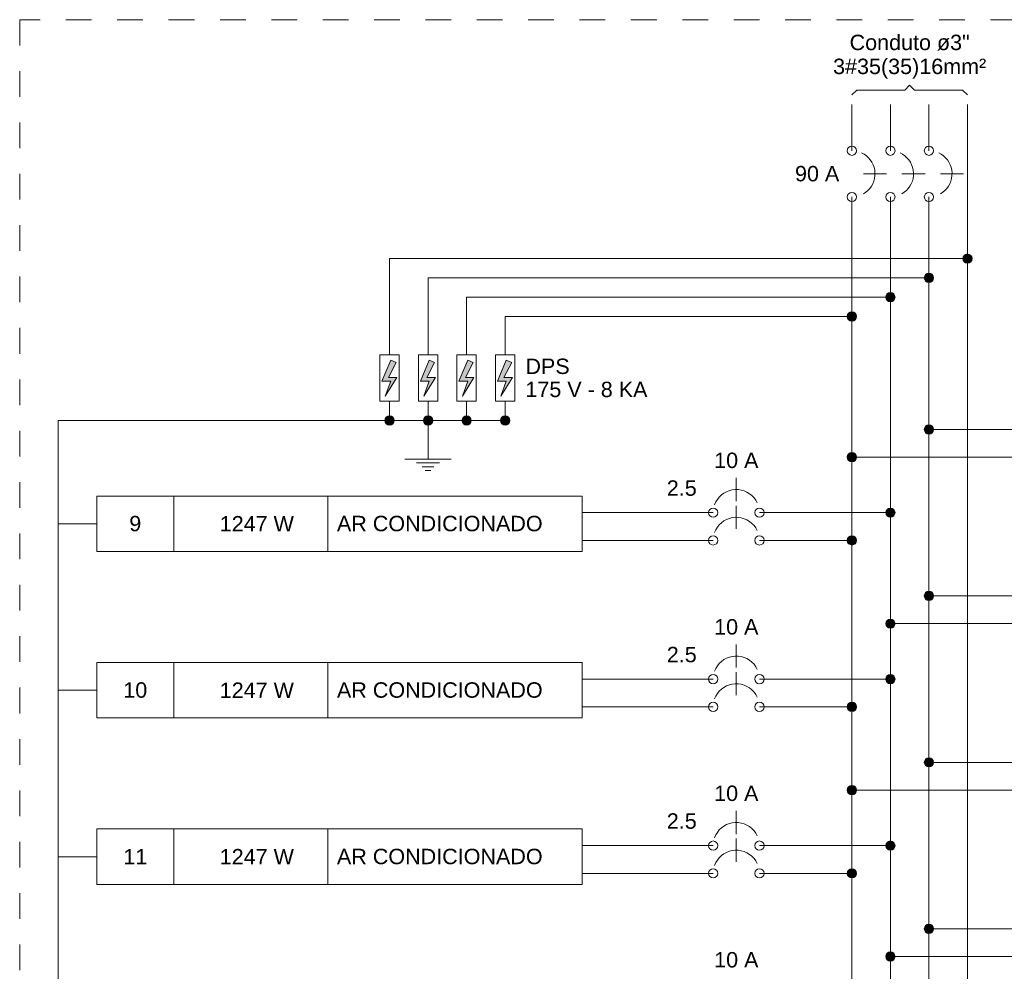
# Model space of a CAD drawing. Header units: feet. Extents: x -18 to 1038, y -110 to 48.
# Tile 196 of 199: x 931.26 to 936.05, y -6.25 to -1.62. Entities that reach past the tile are written whole.
import ezdxf

# ---------------------------------------------------------------- set-up
doc = ezdxf.new("R2010")
doc.units = ezdxf.units.FT
doc.header["$MEASUREMENT"] = 0
doc.linetypes.add('JIS_02_1.2', pattern=[0.25, 0.125, -0.125])
for name, color, linetype, lineweight in [('DI-Barramento Fase 1', 6, 'Continuous', 5), ('DI-Barramento Fase 2', 6, 'Continuous', 5), ('DI-Barramento Fase 3', 6, 'Continuous', 5), ('DI-Barramento Neutro', 6, 'Continuous', 5), ('DI-Disjuntor', 1, 'Continuous', 5), ('DI-Fios', 3, 'Continuous', 5), ('DI-Linhas do diagrama', 9, 'Continuous', 5), ('DI-Pontilhado', 7, 'JIS_02_1.2', 5), ('DI-Textos do diagrama', 7, 'Continuous', 5)]:
    doc.layers.add(name, color=color, linetype=linetype, lineweight=lineweight)
doc.styles.add('Arial', font='arial.ttf')

msp = doc.modelspace()

# ---------------------------------------------------------------- hatches: boundary and pattern name
at = {"layer": 'DI-Fios', "linetype": 'Continuous'}
for points in [[(935.8979, -2.7853), (935.8978, -2.7833), (935.8975, -2.7814), (935.8971, -2.7795), (935.8965, -2.7776), (935.8958, -2.7758), (935.8949, -2.774), (935.8938, -2.7724), (935.8926, -2.7708), (935.8913, -2.7694), (935.8899, -2.768), (935.8883, -2.7668), (935.8866, -2.7658), (935.8849, -2.7649), (935.8831, -2.7641), (935.8812, -2.7635), (935.8793, -2.7631), (935.8774, -2.7629), (935.8754, -2.7628), (935.8734, -2.7629), (935.8715, -2.7631), (935.8696, -2.7635), (935.8677, -2.7641), (935.8659, -2.7649), (935.8641, -2.7658), (935.8625, -2.7668), (935.8609, -2.768), (935.8595, -2.7694), (935.8582, -2.7708), (935.857, -2.7724), (935.8559, -2.774), (935.855, -2.7758), (935.8542, -2.7776), (935.8537, -2.7795), (935.8532, -2.7814), (935.853, -2.7833), (935.8529, -2.7853), (935.853, -2.7872), (935.8532, -2.7892), (935.8537, -2.7911), (935.8542, -2.793), (935.855, -2.7948), (935.8559, -2.7965), (935.857, -2.7982), (935.8582, -2.7997), (935.8595, -2.8012), (935.8609, -2.8025), (935.8625, -2.8037), (935.8641, -2.8048), (935.8659, -2.8057), (935.8677, -2.8064), (935.8696, -2.807), (935.8715, -2.8074), (935.8734, -2.8077), (935.8754, -2.8078), (935.8774, -2.8077), (935.8793, -2.8074), (935.8812, -2.807), (935.8831, -2.8064), (935.8849, -2.8057), (935.8866, -2.8048), (935.8883, -2.8037), (935.8899, -2.8025), (935.8913, -2.8012), (935.8926, -2.7997), (935.8938, -2.7982), (935.8949, -2.7965), (935.8958, -2.7948), (935.8965, -2.793), (935.8971, -2.7911), (935.8975, -2.7892), (935.8978, -2.7872)], [(935.7104, -2.879), (935.7103, -2.8771), (935.71, -2.8751), (935.7096, -2.8732), (935.709, -2.8713), (935.7083, -2.8695), (935.7074, -2.8678), (935.7063, -2.8661), (935.7051, -2.8646), (935.7038, -2.8631), (935.7024, -2.8618), (935.7008, -2.8606), (935.6991, -2.8595), (935.6974, -2.8586), (935.6956, -2.8579), (935.6937, -2.8573), (935.6918, -2.8569), (935.6899, -2.8566), (935.6879, -2.8565), (935.6859, -2.8566), (935.684, -2.8569), (935.6821, -2.8573), (935.6802, -2.8579), (935.6784, -2.8586), (935.6766, -2.8595), (935.675, -2.8606), (935.6734, -2.8618), (935.672, -2.8631), (935.6707, -2.8646), (935.6695, -2.8661), (935.6684, -2.8678), (935.6675, -2.8695), (935.6667, -2.8713), (935.6662, -2.8732), (935.6657, -2.8751), (935.6655, -2.8771), (935.6654, -2.879), (935.6655, -2.881), (935.6657, -2.8829), (935.6662, -2.8849), (935.6667, -2.8867), (935.6675, -2.8885), (935.6684, -2.8903), (935.6695, -2.8919), (935.6707, -2.8935), (935.672, -2.8949), (935.6734, -2.8963), (935.675, -2.8975), (935.6766, -2.8985), (935.6784, -2.8994), (935.6802, -2.9002), (935.6821, -2.9008), (935.684, -2.9012), (935.6859, -2.9014), (935.6879, -2.9015), (935.6899, -2.9014), (935.6918, -2.9012), (935.6937, -2.9008), (935.6956, -2.9002), (935.6974, -2.8994), (935.6991, -2.8985), (935.7008, -2.8975), (935.7024, -2.8963), (935.7038, -2.8949), (935.7051, -2.8935), (935.7063, -2.8919), (935.7074, -2.8903), (935.7083, -2.8885), (935.709, -2.8867), (935.7096, -2.8849), (935.71, -2.8829), (935.7103, -2.881)], [(935.5229, -2.9728), (935.5228, -2.9708), (935.5225, -2.9689), (935.5221, -2.967), (935.5215, -2.9651), (935.5208, -2.9633), (935.5199, -2.9615), (935.5188, -2.9599), (935.5176, -2.9583), (935.5163, -2.9569), (935.5149, -2.9555), (935.5133, -2.9543), (935.5116, -2.9533), (935.5099, -2.9524), (935.5081, -2.9516), (935.5062, -2.951), (935.5043, -2.9506), (935.5024, -2.9504), (935.5004, -2.9503), (935.4984, -2.9504), (935.4965, -2.9506), (935.4946, -2.951), (935.4927, -2.9516), (935.4909, -2.9524), (935.4891, -2.9533), (935.4875, -2.9543), (935.4859, -2.9555), (935.4845, -2.9569), (935.4832, -2.9583), (935.482, -2.9599), (935.4809, -2.9615), (935.48, -2.9633), (935.4792, -2.9651), (935.4787, -2.967), (935.4782, -2.9689), (935.478, -2.9708), (935.4779, -2.9728), (935.478, -2.9747), (935.4782, -2.9767), (935.4787, -2.9786), (935.4792, -2.9805), (935.48, -2.9823), (935.4809, -2.984), (935.482, -2.9857), (935.4832, -2.9872), (935.4845, -2.9887), (935.4859, -2.99), (935.4875, -2.9912), (935.4891, -2.9923), (935.4909, -2.9932), (935.4927, -2.9939), (935.4946, -2.9945), (935.4965, -2.9949), (935.4984, -2.9952), (935.5004, -2.9953), (935.5024, -2.9952), (935.5043, -2.9949), (935.5062, -2.9945), (935.5081, -2.9939), (935.5099, -2.9932), (935.5116, -2.9923), (935.5133, -2.9912), (935.5149, -2.99), (935.5163, -2.9887), (935.5176, -2.9872), (935.5188, -2.9857), (935.5199, -2.984), (935.5208, -2.9823), (935.5215, -2.9805), (935.5221, -2.9786), (935.5225, -2.9767), (935.5228, -2.9747)], [(935.3354, -3.0665), (935.3353, -3.0646), (935.335, -3.0626), (935.3346, -3.0607), (935.334, -3.0588), (935.3333, -3.057), (935.3324, -3.0553), (935.3313, -3.0536), (935.3301, -3.0521), (935.3288, -3.0506), (935.3274, -3.0493), (935.3258, -3.0481), (935.3241, -3.047), (935.3224, -3.0461), (935.3206, -3.0454), (935.3187, -3.0448), (935.3168, -3.0444), (935.3149, -3.0441), (935.3129, -3.044), (935.3109, -3.0441), (935.309, -3.0444), (935.3071, -3.0448), (935.3052, -3.0454), (935.3034, -3.0461), (935.3016, -3.047), (935.3, -3.0481), (935.2984, -3.0493), (935.297, -3.0506), (935.2957, -3.0521), (935.2945, -3.0536), (935.2934, -3.0553), (935.2925, -3.057), (935.2917, -3.0588), (935.2912, -3.0607), (935.2907, -3.0626), (935.2905, -3.0646), (935.2904, -3.0665), (935.2905, -3.0685), (935.2907, -3.0704), (935.2912, -3.0724), (935.2917, -3.0742), (935.2925, -3.076), (935.2934, -3.0778), (935.2945, -3.0794), (935.2957, -3.081), (935.297, -3.0824), (935.2984, -3.0838), (935.3, -3.085), (935.3016, -3.086), (935.3034, -3.0869), (935.3052, -3.0877), (935.3071, -3.0883), (935.309, -3.0887), (935.3109, -3.0889), (935.3129, -3.089), (935.3149, -3.0889), (935.3168, -3.0887), (935.3187, -3.0883), (935.3206, -3.0877), (935.3224, -3.0869), (935.3241, -3.086), (935.3258, -3.085), (935.3274, -3.0838), (935.3288, -3.0824), (935.3301, -3.081), (935.3313, -3.0794), (935.3324, -3.0778), (935.3333, -3.076), (935.334, -3.0742), (935.3346, -3.0724), (935.335, -3.0704), (935.3353, -3.0685)], [(933.0854, -3.5728), (933.0853, -3.5708), (933.085, -3.5689), (933.0846, -3.567), (933.084, -3.5651), (933.0833, -3.5633), (933.0824, -3.5615), (933.0813, -3.5599), (933.0801, -3.5583), (933.0788, -3.5569), (933.0774, -3.5555), (933.0758, -3.5543), (933.0741, -3.5533), (933.0724, -3.5524), (933.0706, -3.5516), (933.0687, -3.551), (933.0668, -3.5506), (933.0649, -3.5504), (933.0629, -3.5503), (933.0609, -3.5504), (933.059, -3.5506), (933.0571, -3.551), (933.0552, -3.5516), (933.0534, -3.5524), (933.0516, -3.5533), (933.05, -3.5543), (933.0484, -3.5555), (933.047, -3.5569), (933.0457, -3.5583), (933.0445, -3.5599), (933.0434, -3.5615), (933.0425, -3.5633), (933.0417, -3.5651), (933.0412, -3.567), (933.0407, -3.5689), (933.0405, -3.5708), (933.0404, -3.5728), (933.0405, -3.5747), (933.0407, -3.5767), (933.0412, -3.5786), (933.0417, -3.5805), (933.0425, -3.5823), (933.0434, -3.584), (933.0445, -3.5857), (933.0457, -3.5872), (933.047, -3.5887), (933.0484, -3.59), (933.05, -3.5912), (933.0516, -3.5923), (933.0534, -3.5932), (933.0552, -3.5939), (933.0571, -3.5945), (933.059, -3.5949), (933.0609, -3.5952), (933.0629, -3.5953), (933.0649, -3.5952), (933.0668, -3.5949), (933.0687, -3.5945), (933.0706, -3.5939), (933.0724, -3.5932), (933.0741, -3.5923), (933.0758, -3.5912), (933.0774, -3.59), (933.0788, -3.5887), (933.0801, -3.5872), (933.0813, -3.5857), (933.0824, -3.584), (933.0833, -3.5823), (933.084, -3.5805), (933.0846, -3.5786), (933.085, -3.5767), (933.0853, -3.5747)], [(933.2729, -3.5728), (933.2728, -3.5708), (933.2725, -3.5689), (933.2721, -3.567), (933.2715, -3.5651), (933.2708, -3.5633), (933.2699, -3.5615), (933.2688, -3.5599), (933.2676, -3.5583), (933.2663, -3.5569), (933.2649, -3.5555), (933.2633, -3.5543), (933.2616, -3.5533), (933.2599, -3.5524), (933.2581, -3.5516), (933.2562, -3.551), (933.2543, -3.5506), (933.2524, -3.5504), (933.2504, -3.5503), (933.2484, -3.5504), (933.2465, -3.5506), (933.2446, -3.551), (933.2427, -3.5516), (933.2409, -3.5524), (933.2391, -3.5533), (933.2375, -3.5543), (933.2359, -3.5555), (933.2345, -3.5569), (933.2332, -3.5583), (933.232, -3.5599), (933.2309, -3.5615), (933.23, -3.5633), (933.2292, -3.5651), (933.2287, -3.567), (933.2282, -3.5689), (933.228, -3.5708), (933.2279, -3.5728), (933.228, -3.5747), (933.2282, -3.5767), (933.2287, -3.5786), (933.2292, -3.5805), (933.23, -3.5823), (933.2309, -3.584), (933.232, -3.5857), (933.2332, -3.5872), (933.2345, -3.5887), (933.2359, -3.59), (933.2375, -3.5912), (933.2391, -3.5923), (933.2409, -3.5932), (933.2427, -3.5939), (933.2446, -3.5945), (933.2465, -3.5949), (933.2484, -3.5952), (933.2504, -3.5953), (933.2524, -3.5952), (933.2543, -3.5949), (933.2562, -3.5945), (933.2581, -3.5939), (933.2599, -3.5932), (933.2616, -3.5923), (933.2633, -3.5912), (933.2649, -3.59), (933.2663, -3.5887), (933.2676, -3.5872), (933.2688, -3.5857), (933.2699, -3.584), (933.2708, -3.5823), (933.2715, -3.5805), (933.2721, -3.5786), (933.2725, -3.5767), (933.2728, -3.5747)], [(933.4604, -3.5728), (933.4603, -3.5708), (933.46, -3.5689), (933.4596, -3.567), (933.459, -3.5651), (933.4583, -3.5633), (933.4574, -3.5615), (933.4563, -3.5599), (933.4551, -3.5583), (933.4538, -3.5569), (933.4524, -3.5555), (933.4508, -3.5543), (933.4491, -3.5533), (933.4474, -3.5524), (933.4456, -3.5516), (933.4437, -3.551), (933.4418, -3.5506), (933.4399, -3.5504), (933.4379, -3.5503), (933.4359, -3.5504), (933.434, -3.5506), (933.4321, -3.551), (933.4302, -3.5516), (933.4284, -3.5524), (933.4266, -3.5533), (933.425, -3.5543), (933.4234, -3.5555), (933.422, -3.5569), (933.4207, -3.5583), (933.4195, -3.5599), (933.4184, -3.5615), (933.4175, -3.5633), (933.4167, -3.5651), (933.4162, -3.567), (933.4157, -3.5689), (933.4155, -3.5708), (933.4154, -3.5728), (933.4155, -3.5747), (933.4157, -3.5767), (933.4162, -3.5786), (933.4167, -3.5805), (933.4175, -3.5823), (933.4184, -3.584), (933.4195, -3.5857), (933.4207, -3.5872), (933.422, -3.5887), (933.4234, -3.59), (933.425, -3.5912), (933.4266, -3.5923), (933.4284, -3.5932), (933.4302, -3.5939), (933.4321, -3.5945), (933.434, -3.5949), (933.4359, -3.5952), (933.4379, -3.5953), (933.4399, -3.5952), (933.4418, -3.5949), (933.4437, -3.5945), (933.4456, -3.5939), (933.4474, -3.5932), (933.4491, -3.5923), (933.4508, -3.5912), (933.4524, -3.59), (933.4538, -3.5887), (933.4551, -3.5872), (933.4563, -3.5857), (933.4574, -3.584), (933.4583, -3.5823), (933.459, -3.5805), (933.4596, -3.5786), (933.46, -3.5767), (933.4603, -3.5747)], [(933.6479, -3.5728), (933.6478, -3.5708), (933.6475, -3.5689), (933.6471, -3.567), (933.6465, -3.5651), (933.6458, -3.5633), (933.6449, -3.5615), (933.6438, -3.5599), (933.6426, -3.5583), (933.6413, -3.5569), (933.6399, -3.5555), (933.6383, -3.5543), (933.6366, -3.5533), (933.6349, -3.5524), (933.6331, -3.5516), (933.6312, -3.551), (933.6293, -3.5506), (933.6274, -3.5504), (933.6254, -3.5503), (933.6234, -3.5504), (933.6215, -3.5506), (933.6196, -3.551), (933.6177, -3.5516), (933.6159, -3.5524), (933.6141, -3.5533), (933.6125, -3.5543), (933.6109, -3.5555), (933.6095, -3.5569), (933.6082, -3.5583), (933.607, -3.5599), (933.6059, -3.5615), (933.605, -3.5633), (933.6042, -3.5651), (933.6037, -3.567), (933.6032, -3.5689), (933.603, -3.5708), (933.6029, -3.5728), (933.603, -3.5747), (933.6032, -3.5767), (933.6037, -3.5786), (933.6042, -3.5805), (933.605, -3.5823), (933.6059, -3.584), (933.607, -3.5857), (933.6082, -3.5872), (933.6095, -3.5887), (933.6109, -3.59), (933.6125, -3.5912), (933.6141, -3.5923), (933.6159, -3.5932), (933.6177, -3.5939), (933.6196, -3.5945), (933.6215, -3.5949), (933.6234, -3.5952), (933.6254, -3.5953), (933.6274, -3.5952), (933.6293, -3.5949), (933.6312, -3.5945), (933.6331, -3.5939), (933.6349, -3.5932), (933.6366, -3.5923), (933.6383, -3.5912), (933.6399, -3.59), (933.6413, -3.5887), (933.6426, -3.5872), (933.6438, -3.5857), (933.6449, -3.584), (933.6458, -3.5823), (933.6465, -3.5805), (933.6471, -3.5786), (933.6475, -3.5767), (933.6478, -3.5747)]]:
    msp.add_hatch(color=256, dxfattribs=at).paths.add_polyline_path(points)
at = {"layer": 'DI-Linhas do diagrama', "linetype": 'Continuous'}
for points in [[(935.7104, -3.6163), (935.7103, -3.6143), (935.71, -3.6124), (935.7096, -3.6105), (935.709, -3.6086), (935.7083, -3.6068), (935.7074, -3.605), (935.7063, -3.6034), (935.7051, -3.6018), (935.7038, -3.6004), (935.7024, -3.599), (935.7008, -3.5978), (935.6991, -3.5968), (935.6974, -3.5959), (935.6956, -3.5951), (935.6937, -3.5945), (935.6918, -3.5941), (935.6899, -3.5939), (935.6879, -3.5938), (935.6859, -3.5939), (935.684, -3.5941), (935.6821, -3.5945), (935.6802, -3.5951), (935.6784, -3.5959), (935.6766, -3.5968), (935.675, -3.5978), (935.6734, -3.599), (935.672, -3.6004), (935.6707, -3.6018), (935.6695, -3.6034), (935.6684, -3.605), (935.6675, -3.6068), (935.6667, -3.6086), (935.6662, -3.6105), (935.6657, -3.6124), (935.6655, -3.6143), (935.6654, -3.6163), (935.6655, -3.6182), (935.6657, -3.6202), (935.6662, -3.6221), (935.6667, -3.624), (935.6675, -3.6258), (935.6684, -3.6275), (935.6695, -3.6292), (935.6707, -3.6307), (935.672, -3.6322), (935.6734, -3.6335), (935.675, -3.6347), (935.6766, -3.6358), (935.6784, -3.6367), (935.6802, -3.6374), (935.6821, -3.638), (935.684, -3.6384), (935.6859, -3.6387), (935.6879, -3.6388), (935.6899, -3.6387), (935.6918, -3.6384), (935.6937, -3.638), (935.6956, -3.6374), (935.6974, -3.6367), (935.6991, -3.6358), (935.7008, -3.6347), (935.7024, -3.6335), (935.7038, -3.6322), (935.7051, -3.6307), (935.7063, -3.6292), (935.7074, -3.6275), (935.7083, -3.6258), (935.709, -3.624), (935.7096, -3.6221), (935.71, -3.6202), (935.7103, -3.6182)], [(935.3354, -3.7513), (935.3353, -3.7493), (935.335, -3.7474), (935.3346, -3.7455), (935.334, -3.7436), (935.3333, -3.7418), (935.3324, -3.74), (935.3313, -3.7384), (935.3301, -3.7368), (935.3288, -3.7354), (935.3274, -3.734), (935.3258, -3.7328), (935.3241, -3.7318), (935.3224, -3.7309), (935.3206, -3.7301), (935.3187, -3.7295), (935.3168, -3.7291), (935.3149, -3.7289), (935.3129, -3.7288), (935.3109, -3.7289), (935.309, -3.7291), (935.3071, -3.7295), (935.3052, -3.7301), (935.3034, -3.7309), (935.3016, -3.7318), (935.3, -3.7328), (935.2984, -3.734), (935.297, -3.7354), (935.2957, -3.7368), (935.2945, -3.7384), (935.2934, -3.74), (935.2925, -3.7418), (935.2917, -3.7436), (935.2912, -3.7455), (935.2907, -3.7474), (935.2905, -3.7493), (935.2904, -3.7513), (935.2905, -3.7532), (935.2907, -3.7552), (935.2912, -3.7571), (935.2917, -3.759), (935.2925, -3.7608), (935.2934, -3.7625), (935.2945, -3.7642), (935.2957, -3.7657), (935.297, -3.7672), (935.2984, -3.7685), (935.3, -3.7697), (935.3016, -3.7708), (935.3034, -3.7717), (935.3052, -3.7724), (935.3071, -3.773), (935.309, -3.7734), (935.3109, -3.7737), (935.3129, -3.7738), (935.3149, -3.7737), (935.3168, -3.7734), (935.3187, -3.773), (935.3206, -3.7724), (935.3224, -3.7717), (935.3241, -3.7708), (935.3258, -3.7697), (935.3274, -3.7685), (935.3288, -3.7672), (935.3301, -3.7657), (935.3313, -3.7642), (935.3324, -3.7625), (935.3333, -3.7608), (935.334, -3.759), (935.3346, -3.7571), (935.335, -3.7552), (935.3353, -3.7532)], [(935.5229, -4.0213), (935.5228, -4.0193), (935.5225, -4.0174), (935.5221, -4.0155), (935.5215, -4.0136), (935.5208, -4.0118), (935.5199, -4.01), (935.5188, -4.0084), (935.5176, -4.0068), (935.5163, -4.0054), (935.5149, -4.004), (935.5133, -4.0029), (935.5116, -4.0018), (935.5099, -4.0009), (935.5081, -4.0001), (935.5062, -3.9995), (935.5043, -3.9991), (935.5024, -3.9989), (935.5004, -3.9988), (935.4984, -3.9989), (935.4965, -3.9991), (935.4946, -3.9995), (935.4927, -4.0001), (935.4909, -4.0009), (935.4891, -4.0018), (935.4875, -4.0029), (935.4859, -4.004), (935.4845, -4.0054), (935.4832, -4.0068), (935.482, -4.0084), (935.4809, -4.01), (935.48, -4.0118), (935.4792, -4.0136), (935.4787, -4.0155), (935.4782, -4.0174), (935.478, -4.0193), (935.4779, -4.0213), (935.478, -4.0232), (935.4782, -4.0252), (935.4787, -4.0271), (935.4792, -4.029), (935.48, -4.0308), (935.4809, -4.0325), (935.482, -4.0342), (935.4832, -4.0357), (935.4845, -4.0372), (935.4859, -4.0385), (935.4875, -4.0397), (935.4891, -4.0408), (935.4909, -4.0417), (935.4927, -4.0424), (935.4946, -4.043), (935.4965, -4.0434), (935.4984, -4.0437), (935.5004, -4.0438), (935.5024, -4.0437), (935.5043, -4.0434), (935.5062, -4.043), (935.5081, -4.0424), (935.5099, -4.0417), (935.5116, -4.0408), (935.5133, -4.0397), (935.5149, -4.0385), (935.5163, -4.0372), (935.5176, -4.0357), (935.5188, -4.0342), (935.5199, -4.0325), (935.5208, -4.0308), (935.5215, -4.029), (935.5221, -4.0271), (935.5225, -4.0252), (935.5228, -4.0232)], [(935.3354, -4.1563), (935.3353, -4.1543), (935.335, -4.1524), (935.3346, -4.1505), (935.334, -4.1486), (935.3333, -4.1468), (935.3324, -4.145), (935.3313, -4.1434), (935.3301, -4.1418), (935.3288, -4.1404), (935.3274, -4.139), (935.3258, -4.1379), (935.3241, -4.1368), (935.3224, -4.1359), (935.3206, -4.1351), (935.3187, -4.1345), (935.3168, -4.1341), (935.3149, -4.1339), (935.3129, -4.1338), (935.3109, -4.1339), (935.309, -4.1341), (935.3071, -4.1345), (935.3052, -4.1351), (935.3034, -4.1359), (935.3016, -4.1368), (935.3, -4.1379), (935.2984, -4.139), (935.297, -4.1404), (935.2957, -4.1418), (935.2945, -4.1434), (935.2934, -4.145), (935.2925, -4.1468), (935.2917, -4.1486), (935.2912, -4.1505), (935.2907, -4.1524), (935.2905, -4.1543), (935.2904, -4.1563), (935.2905, -4.1582), (935.2907, -4.1602), (935.2912, -4.1621), (935.2917, -4.164), (935.2925, -4.1658), (935.2934, -4.1675), (935.2945, -4.1692), (935.2957, -4.1707), (935.297, -4.1722), (935.2984, -4.1735), (935.3, -4.1747), (935.3016, -4.1758), (935.3034, -4.1767), (935.3052, -4.1774), (935.3071, -4.178), (935.309, -4.1784), (935.3109, -4.1787), (935.3129, -4.1788), (935.3149, -4.1787), (935.3168, -4.1784), (935.3187, -4.178), (935.3206, -4.1774), (935.3224, -4.1767), (935.3241, -4.1758), (935.3258, -4.1747), (935.3274, -4.1735), (935.3288, -4.1722), (935.3301, -4.1707), (935.3313, -4.1692), (935.3324, -4.1675), (935.3333, -4.1658), (935.334, -4.164), (935.3346, -4.1621), (935.335, -4.1602), (935.3353, -4.1582)], [(935.7104, -4.4263), (935.7103, -4.4243), (935.71, -4.4224), (935.7096, -4.4205), (935.709, -4.4186), (935.7083, -4.4168), (935.7074, -4.415), (935.7063, -4.4134), (935.7051, -4.4118), (935.7038, -4.4104), (935.7024, -4.409), (935.7008, -4.4079), (935.6991, -4.4068), (935.6974, -4.4059), (935.6956, -4.4051), (935.6937, -4.4045), (935.6918, -4.4041), (935.6899, -4.4039), (935.6879, -4.4038), (935.6859, -4.4039), (935.684, -4.4041), (935.6821, -4.4045), (935.6802, -4.4051), (935.6784, -4.4059), (935.6766, -4.4068), (935.675, -4.4079), (935.6734, -4.409), (935.672, -4.4104), (935.6707, -4.4118), (935.6695, -4.4134), (935.6684, -4.415), (935.6675, -4.4168), (935.6667, -4.4186), (935.6662, -4.4205), (935.6657, -4.4224), (935.6655, -4.4243), (935.6654, -4.4263), (935.6655, -4.4282), (935.6657, -4.4302), (935.6662, -4.4321), (935.6667, -4.434), (935.6675, -4.4358), (935.6684, -4.4375), (935.6695, -4.4392), (935.6707, -4.4407), (935.672, -4.4422), (935.6734, -4.4435), (935.675, -4.4447), (935.6766, -4.4458), (935.6784, -4.4467), (935.6802, -4.4474), (935.6821, -4.448), (935.684, -4.4484), (935.6859, -4.4487), (935.6879, -4.4488), (935.6899, -4.4487), (935.6918, -4.4484), (935.6937, -4.448), (935.6956, -4.4474), (935.6974, -4.4467), (935.6991, -4.4458), (935.7008, -4.4447), (935.7024, -4.4435), (935.7038, -4.4422), (935.7051, -4.4407), (935.7063, -4.4392), (935.7074, -4.4375), (935.7083, -4.4358), (935.709, -4.434), (935.7096, -4.4321), (935.71, -4.4302), (935.7103, -4.4282)], [(935.5229, -4.5613), (935.5228, -4.5593), (935.5225, -4.5574), (935.5221, -4.5555), (935.5215, -4.5536), (935.5208, -4.5518), (935.5199, -4.55), (935.5188, -4.5484), (935.5176, -4.5468), (935.5163, -4.5454), (935.5149, -4.544), (935.5133, -4.5429), (935.5116, -4.5418), (935.5099, -4.5409), (935.5081, -4.5401), (935.5062, -4.5395), (935.5043, -4.5391), (935.5024, -4.5389), (935.5004, -4.5388), (935.4984, -4.5389), (935.4965, -4.5391), (935.4946, -4.5395), (935.4927, -4.5401), (935.4909, -4.5409), (935.4891, -4.5418), (935.4875, -4.5429), (935.4859, -4.544), (935.4845, -4.5454), (935.4832, -4.5468), (935.482, -4.5484), (935.4809, -4.55), (935.48, -4.5518), (935.4792, -4.5536), (935.4787, -4.5555), (935.4782, -4.5574), (935.478, -4.5593), (935.4779, -4.5613), (935.478, -4.5632), (935.4782, -4.5652), (935.4787, -4.5671), (935.4792, -4.569), (935.48, -4.5708), (935.4809, -4.5725), (935.482, -4.5742), (935.4832, -4.5757), (935.4845, -4.5772), (935.4859, -4.5785), (935.4875, -4.5797), (935.4891, -4.5808), (935.4909, -4.5817), (935.4927, -4.5824), (935.4946, -4.583), (935.4965, -4.5834), (935.4984, -4.5837), (935.5004, -4.5838), (935.5024, -4.5837), (935.5043, -4.5834), (935.5062, -4.583), (935.5081, -4.5824), (935.5099, -4.5817), (935.5116, -4.5808), (935.5133, -4.5797), (935.5149, -4.5785), (935.5163, -4.5772), (935.5176, -4.5757), (935.5188, -4.5742), (935.5199, -4.5725), (935.5208, -4.5708), (935.5215, -4.569), (935.5221, -4.5671), (935.5225, -4.5652), (935.5228, -4.5632)], [(935.5229, -4.8313), (935.5228, -4.8293), (935.5225, -4.8274), (935.5221, -4.8255), (935.5215, -4.8236), (935.5208, -4.8218), (935.5199, -4.82), (935.5188, -4.8184), (935.5176, -4.8168), (935.5163, -4.8154), (935.5149, -4.814), (935.5133, -4.8129), (935.5116, -4.8118), (935.5099, -4.8109), (935.5081, -4.8101), (935.5062, -4.8095), (935.5043, -4.8091), (935.5024, -4.8089), (935.5004, -4.8088), (935.4984, -4.8089), (935.4965, -4.8091), (935.4946, -4.8095), (935.4927, -4.8101), (935.4909, -4.8109), (935.4891, -4.8118), (935.4875, -4.8129), (935.4859, -4.814), (935.4845, -4.8154), (935.4832, -4.8168), (935.482, -4.8184), (935.4809, -4.82), (935.48, -4.8218), (935.4792, -4.8236), (935.4787, -4.8255), (935.4782, -4.8274), (935.478, -4.8293), (935.4779, -4.8313), (935.478, -4.8332), (935.4782, -4.8352), (935.4787, -4.8371), (935.4792, -4.839), (935.48, -4.8408), (935.4809, -4.8425), (935.482, -4.8442), (935.4832, -4.8457), (935.4845, -4.8472), (935.4859, -4.8485), (935.4875, -4.8497), (935.4891, -4.8508), (935.4909, -4.8517), (935.4927, -4.8524), (935.4946, -4.853), (935.4965, -4.8534), (935.4984, -4.8537), (935.5004, -4.8538), (935.5024, -4.8537), (935.5043, -4.8534), (935.5062, -4.853), (935.5081, -4.8524), (935.5099, -4.8517), (935.5116, -4.8508), (935.5133, -4.8497), (935.5149, -4.8485), (935.5163, -4.8472), (935.5176, -4.8457), (935.5188, -4.8442), (935.5199, -4.8425), (935.5208, -4.8408), (935.5215, -4.839), (935.5221, -4.8371), (935.5225, -4.8352), (935.5228, -4.8332)], [(935.3354, -4.9663), (935.3353, -4.9643), (935.335, -4.9624), (935.3346, -4.9605), (935.334, -4.9586), (935.3333, -4.9568), (935.3324, -4.955), (935.3313, -4.9534), (935.3301, -4.9518), (935.3288, -4.9504), (935.3274, -4.949), (935.3258, -4.9479), (935.3241, -4.9468), (935.3224, -4.9459), (935.3206, -4.9451), (935.3187, -4.9445), (935.3168, -4.9441), (935.3149, -4.9439), (935.3129, -4.9438), (935.3109, -4.9439), (935.309, -4.9441), (935.3071, -4.9445), (935.3052, -4.9451), (935.3034, -4.9459), (935.3016, -4.9468), (935.3, -4.9479), (935.2984, -4.949), (935.297, -4.9504), (935.2957, -4.9518), (935.2945, -4.9534), (935.2934, -4.955), (935.2925, -4.9568), (935.2917, -4.9586), (935.2912, -4.9605), (935.2907, -4.9624), (935.2905, -4.9643), (935.2904, -4.9663), (935.2905, -4.9682), (935.2907, -4.9702), (935.2912, -4.9721), (935.2917, -4.974), (935.2925, -4.9758), (935.2934, -4.9775), (935.2945, -4.9792), (935.2957, -4.9807), (935.297, -4.9822), (935.2984, -4.9835), (935.3, -4.9847), (935.3016, -4.9858), (935.3034, -4.9867), (935.3052, -4.9874), (935.3071, -4.988), (935.309, -4.9884), (935.3109, -4.9887), (935.3129, -4.9888), (935.3149, -4.9887), (935.3168, -4.9884), (935.3187, -4.988), (935.3206, -4.9874), (935.3224, -4.9867), (935.3241, -4.9858), (935.3258, -4.9847), (935.3274, -4.9835), (935.3288, -4.9822), (935.3301, -4.9807), (935.3313, -4.9792), (935.3324, -4.9775), (935.3333, -4.9758), (935.334, -4.974), (935.3346, -4.9721), (935.335, -4.9702), (935.3353, -4.9682)], [(935.7104, -5.2363), (935.7103, -5.2343), (935.71, -5.2324), (935.7096, -5.2305), (935.709, -5.2286), (935.7083, -5.2268), (935.7074, -5.225), (935.7063, -5.2234), (935.7051, -5.2218), (935.7038, -5.2204), (935.7024, -5.219), (935.7008, -5.2179), (935.6991, -5.2168), (935.6974, -5.2159), (935.6956, -5.2151), (935.6937, -5.2145), (935.6918, -5.2141), (935.6899, -5.2139), (935.6879, -5.2138), (935.6859, -5.2139), (935.684, -5.2141), (935.6821, -5.2145), (935.6802, -5.2151), (935.6784, -5.2159), (935.6766, -5.2168), (935.675, -5.2179), (935.6734, -5.219), (935.672, -5.2204), (935.6707, -5.2218), (935.6695, -5.2234), (935.6684, -5.225), (935.6675, -5.2268), (935.6667, -5.2286), (935.6662, -5.2305), (935.6657, -5.2324), (935.6655, -5.2343), (935.6654, -5.2363), (935.6655, -5.2382), (935.6657, -5.2402), (935.6662, -5.2421), (935.6667, -5.244), (935.6675, -5.2458), (935.6684, -5.2475), (935.6695, -5.2492), (935.6707, -5.2507), (935.672, -5.2522), (935.6734, -5.2535), (935.675, -5.2547), (935.6766, -5.2558), (935.6784, -5.2567), (935.6802, -5.2574), (935.6821, -5.258), (935.684, -5.2584), (935.6859, -5.2587), (935.6879, -5.2588), (935.6899, -5.2587), (935.6918, -5.2584), (935.6937, -5.258), (935.6956, -5.2574), (935.6974, -5.2567), (935.6991, -5.2558), (935.7008, -5.2547), (935.7024, -5.2535), (935.7038, -5.2522), (935.7051, -5.2507), (935.7063, -5.2492), (935.7074, -5.2475), (935.7083, -5.2458), (935.709, -5.244), (935.7096, -5.2421), (935.71, -5.2402), (935.7103, -5.2382)], [(935.3354, -5.3713), (935.3353, -5.3693), (935.335, -5.3674), (935.3346, -5.3655), (935.334, -5.3636), (935.3333, -5.3618), (935.3324, -5.36), (935.3313, -5.3584), (935.3301, -5.3568), (935.3288, -5.3554), (935.3274, -5.354), (935.3258, -5.3529), (935.3241, -5.3518), (935.3224, -5.3509), (935.3206, -5.3501), (935.3187, -5.3495), (935.3168, -5.3491), (935.3149, -5.3489), (935.3129, -5.3488), (935.3109, -5.3489), (935.309, -5.3491), (935.3071, -5.3495), (935.3052, -5.3501), (935.3034, -5.3509), (935.3016, -5.3518), (935.3, -5.3529), (935.2984, -5.354), (935.297, -5.3554), (935.2957, -5.3568), (935.2945, -5.3584), (935.2934, -5.36), (935.2925, -5.3618), (935.2917, -5.3636), (935.2912, -5.3655), (935.2907, -5.3674), (935.2905, -5.3693), (935.2904, -5.3713), (935.2905, -5.3732), (935.2907, -5.3752), (935.2912, -5.3771), (935.2917, -5.379), (935.2925, -5.3808), (935.2934, -5.3825), (935.2945, -5.3842), (935.2957, -5.3857), (935.297, -5.3872), (935.2984, -5.3885), (935.3, -5.3897), (935.3016, -5.3908), (935.3034, -5.3917), (935.3052, -5.3924), (935.3071, -5.393), (935.309, -5.3934), (935.3109, -5.3937), (935.3129, -5.3938), (935.3149, -5.3937), (935.3168, -5.3934), (935.3187, -5.393), (935.3206, -5.3924), (935.3224, -5.3917), (935.3241, -5.3908), (935.3258, -5.3897), (935.3274, -5.3885), (935.3288, -5.3872), (935.3301, -5.3857), (935.3313, -5.3842), (935.3324, -5.3825), (935.3333, -5.3808), (935.334, -5.379), (935.3346, -5.3771), (935.335, -5.3752), (935.3353, -5.3732)], [(935.5229, -5.6413), (935.5228, -5.6393), (935.5225, -5.6374), (935.5221, -5.6355), (935.5215, -5.6336), (935.5208, -5.6318), (935.5199, -5.63), (935.5188, -5.6284), (935.5176, -5.6268), (935.5163, -5.6254), (935.5149, -5.624), (935.5133, -5.6229), (935.5116, -5.6218), (935.5099, -5.6209), (935.5081, -5.6201), (935.5062, -5.6195), (935.5043, -5.6191), (935.5024, -5.6189), (935.5004, -5.6188), (935.4984, -5.6189), (935.4965, -5.6191), (935.4946, -5.6195), (935.4927, -5.6201), (935.4909, -5.6209), (935.4891, -5.6218), (935.4875, -5.6229), (935.4859, -5.624), (935.4845, -5.6254), (935.4832, -5.6268), (935.482, -5.6284), (935.4809, -5.63), (935.48, -5.6318), (935.4792, -5.6336), (935.4787, -5.6355), (935.4782, -5.6374), (935.478, -5.6393), (935.4779, -5.6413), (935.478, -5.6432), (935.4782, -5.6452), (935.4787, -5.6471), (935.4792, -5.649), (935.48, -5.6508), (935.4809, -5.6525), (935.482, -5.6542), (935.4832, -5.6557), (935.4845, -5.6572), (935.4859, -5.6585), (935.4875, -5.6597), (935.4891, -5.6608), (935.4909, -5.6617), (935.4927, -5.6624), (935.4946, -5.663), (935.4965, -5.6634), (935.4984, -5.6637), (935.5004, -5.6638), (935.5024, -5.6637), (935.5043, -5.6634), (935.5062, -5.663), (935.5081, -5.6624), (935.5099, -5.6617), (935.5116, -5.6608), (935.5133, -5.6597), (935.5149, -5.6585), (935.5163, -5.6572), (935.5176, -5.6557), (935.5188, -5.6542), (935.5199, -5.6525), (935.5208, -5.6508), (935.5215, -5.649), (935.5221, -5.6471), (935.5225, -5.6452), (935.5228, -5.6432)], [(935.3354, -5.7763), (935.3353, -5.7743), (935.335, -5.7724), (935.3346, -5.7705), (935.334, -5.7686), (935.3333, -5.7668), (935.3324, -5.765), (935.3313, -5.7634), (935.3301, -5.7618), (935.3288, -5.7604), (935.3274, -5.759), (935.3258, -5.7579), (935.3241, -5.7568), (935.3224, -5.7559), (935.3206, -5.7551), (935.3187, -5.7545), (935.3168, -5.7541), (935.3149, -5.7539), (935.3129, -5.7538), (935.3109, -5.7539), (935.309, -5.7541), (935.3071, -5.7545), (935.3052, -5.7551), (935.3034, -5.7559), (935.3016, -5.7568), (935.3, -5.7579), (935.2984, -5.759), (935.297, -5.7604), (935.2957, -5.7618), (935.2945, -5.7634), (935.2934, -5.765), (935.2925, -5.7668), (935.2917, -5.7686), (935.2912, -5.7705), (935.2907, -5.7724), (935.2905, -5.7743), (935.2904, -5.7763), (935.2905, -5.7782), (935.2907, -5.7802), (935.2912, -5.7821), (935.2917, -5.784), (935.2925, -5.7858), (935.2934, -5.7875), (935.2945, -5.7892), (935.2957, -5.7907), (935.297, -5.7922), (935.2984, -5.7935), (935.3, -5.7947), (935.3016, -5.7958), (935.3034, -5.7967), (935.3052, -5.7974), (935.3071, -5.798), (935.309, -5.7984), (935.3109, -5.7987), (935.3129, -5.7988), (935.3149, -5.7987), (935.3168, -5.7984), (935.3187, -5.798), (935.3206, -5.7974), (935.3224, -5.7967), (935.3241, -5.7958), (935.3258, -5.7947), (935.3274, -5.7935), (935.3288, -5.7922), (935.3301, -5.7907), (935.3313, -5.7892), (935.3324, -5.7875), (935.3333, -5.7858), (935.334, -5.784), (935.3346, -5.7821), (935.335, -5.7802), (935.3353, -5.7782)], [(935.7104, -6.0463), (935.7103, -6.0443), (935.71, -6.0424), (935.7096, -6.0405), (935.709, -6.0386), (935.7083, -6.0368), (935.7074, -6.035), (935.7063, -6.0334), (935.7051, -6.0318), (935.7038, -6.0304), (935.7024, -6.029), (935.7008, -6.0279), (935.6991, -6.0268), (935.6974, -6.0259), (935.6956, -6.0251), (935.6937, -6.0245), (935.6918, -6.0241), (935.6899, -6.0239), (935.6879, -6.0238), (935.6859, -6.0239), (935.684, -6.0241), (935.6821, -6.0245), (935.6802, -6.0251), (935.6784, -6.0259), (935.6766, -6.0268), (935.675, -6.0279), (935.6734, -6.029), (935.672, -6.0304), (935.6707, -6.0318), (935.6695, -6.0334), (935.6684, -6.035), (935.6675, -6.0368), (935.6667, -6.0386), (935.6662, -6.0405), (935.6657, -6.0424), (935.6655, -6.0443), (935.6654, -6.0463), (935.6655, -6.0482), (935.6657, -6.0502), (935.6662, -6.0521), (935.6667, -6.054), (935.6675, -6.0558), (935.6684, -6.0575), (935.6695, -6.0592), (935.6707, -6.0607), (935.672, -6.0622), (935.6734, -6.0635), (935.675, -6.0647), (935.6766, -6.0658), (935.6784, -6.0667), (935.6802, -6.0674), (935.6821, -6.068), (935.684, -6.0684), (935.6859, -6.0687), (935.6879, -6.0688), (935.6899, -6.0687), (935.6918, -6.0684), (935.6937, -6.068), (935.6956, -6.0674), (935.6974, -6.0667), (935.6991, -6.0658), (935.7008, -6.0647), (935.7024, -6.0635), (935.7038, -6.0622), (935.7051, -6.0607), (935.7063, -6.0592), (935.7074, -6.0575), (935.7083, -6.0558), (935.709, -6.054), (935.7096, -6.0521), (935.71, -6.0502), (935.7103, -6.0482)], [(935.5229, -6.1813), (935.5228, -6.1793), (935.5225, -6.1774), (935.5221, -6.1755), (935.5215, -6.1736), (935.5208, -6.1718), (935.5199, -6.17), (935.5188, -6.1684), (935.5176, -6.1668), (935.5163, -6.1654), (935.5149, -6.164), (935.5133, -6.1629), (935.5116, -6.1618), (935.5099, -6.1609), (935.5081, -6.1601), (935.5062, -6.1595), (935.5043, -6.1591), (935.5024, -6.1589), (935.5004, -6.1588), (935.4984, -6.1589), (935.4965, -6.1591), (935.4946, -6.1595), (935.4927, -6.1601), (935.4909, -6.1609), (935.4891, -6.1618), (935.4875, -6.1629), (935.4859, -6.164), (935.4845, -6.1654), (935.4832, -6.1668), (935.482, -6.1684), (935.4809, -6.17), (935.48, -6.1718), (935.4792, -6.1736), (935.4787, -6.1755), (935.4782, -6.1774), (935.478, -6.1793), (935.4779, -6.1813), (935.478, -6.1832), (935.4782, -6.1852), (935.4787, -6.1871), (935.4792, -6.189), (935.48, -6.1908), (935.4809, -6.1925), (935.482, -6.1942), (935.4832, -6.1957), (935.4845, -6.1972), (935.4859, -6.1985), (935.4875, -6.1997), (935.4891, -6.2008), (935.4909, -6.2017), (935.4927, -6.2024), (935.4946, -6.203), (935.4965, -6.2034), (935.4984, -6.2037), (935.5004, -6.2038), (935.5024, -6.2037), (935.5043, -6.2034), (935.5062, -6.203), (935.5081, -6.2024), (935.5099, -6.2017), (935.5116, -6.2008), (935.5133, -6.1997), (935.5149, -6.1985), (935.5163, -6.1972), (935.5176, -6.1957), (935.5188, -6.1942), (935.5199, -6.1925), (935.5208, -6.1908), (935.5215, -6.189), (935.5221, -6.1871), (935.5225, -6.1852), (935.5228, -6.1832)]]:
    msp.add_hatch(color=256, dxfattribs=at).paths.add_polyline_path(points)
at = {"layer": 'DI-Textos do diagrama', "linetype": 'Continuous'}
for points in [[(933.0948, -3.29), (933.0573, -3.3643), (933.0985, -3.3643), (933.0423, -3.4543), (933.0685, -3.3823), (933.0254, -3.3823), (933.0685, -3.2788)], [(933.2823, -3.29), (933.2448, -3.3643), (933.286, -3.3643), (933.2298, -3.4543), (933.256, -3.3823), (933.2129, -3.3823), (933.256, -3.2788)], [(933.4698, -3.29), (933.4323, -3.3643), (933.4735, -3.3643), (933.4173, -3.4543), (933.4435, -3.3823), (933.4004, -3.3823), (933.4435, -3.2788)], [(933.6573, -3.29), (933.6198, -3.3643), (933.661, -3.3643), (933.6048, -3.4543), (933.631, -3.3823), (933.5879, -3.3823), (933.631, -3.2788)]]:
    msp.add_hatch(color=7, dxfattribs=at).paths.add_polyline_path(points)

# ---------------------------------------------------------------- linework, layer by layer
at = {"layer": 'DI-Barramento Fase 1'}
for p, q in [((935.3129, -2.0353), (935.3129, -2.2603)), ((935.3129, -2.4853), (935.3129, -10.3528))]:
    msp.add_line(p, q, dxfattribs=at)
at = {"layer": 'DI-Barramento Fase 2'}
for p, q in [((935.5004, -2.0353), (935.5004, -2.2603)), ((935.5004, -2.4853), (935.5004, -10.3528))]:
    msp.add_line(p, q, dxfattribs=at)
at = {"layer": 'DI-Barramento Fase 3'}
for p, q in [((935.6879, -2.0353), (935.6879, -2.2603)), ((935.6879, -2.4853), (935.6879, -10.3528))]:
    msp.add_line(p, q, dxfattribs=at)
at = {"layer": 'DI-Barramento Neutro'}
msp.add_line((935.8754, -2.0353), (935.8754, -10.3528), dxfattribs=at)
at = {"layer": 'DI-Disjuntor'}
for p, q in [((935.3691, -2.3728), (935.4816, -2.3728)), ((935.5566, -2.3728), (935.6691, -2.3728)), ((935.7441, -2.3728), (935.8566, -2.3728)), ((933.016, -3.254), (933.1098, -3.254)), ((933.016, -3.479), (933.016, -3.254)), ((933.1098, -3.254), (933.1098, -3.479)), ((933.2035, -3.254), (933.2973, -3.254)), ((933.2035, -3.479), (933.2035, -3.254)), ((933.2973, -3.254), (933.2973, -3.479)), ((933.391, -3.254), (933.4848, -3.254)), ((933.391, -3.479), (933.391, -3.254)), ((933.4848, -3.254), (933.4848, -3.479)), ((933.5785, -3.254), (933.6723, -3.254)), ((933.5785, -3.479), (933.5785, -3.254)), ((933.6723, -3.254), (933.6723, -3.479)), ((933.1098, -3.479), (933.016, -3.479)), ((933.2973, -3.479), (933.2035, -3.479)), ((933.4848, -3.479), (933.391, -3.479)), ((933.6723, -3.479), (933.5785, -3.479)), ((934.7504, -3.965), (934.7504, -3.8525)), ((934.7504, -4.1), (934.7504, -3.9875)), ((934.7504, -4.775), (934.7504, -4.6625)), ((934.7504, -4.91), (934.7504, -4.7975)), ((934.7504, -5.585), (934.7504, -5.4725)), ((934.7504, -5.72), (934.7504, -5.6075))]:
    msp.add_line(p, q, dxfattribs=at)
for points in [[(935.3691, -2.4702), (935.3805, -2.4627), (935.3909, -2.4539), (935.4001, -2.4438), (935.4081, -2.4328), (935.4146, -2.4208), (935.4197, -2.4082), (935.4232, -2.395), (935.4251, -2.3815), (935.4253, -2.3679), (935.4239, -2.3543), (935.4208, -2.341), (935.4162, -2.3282), (935.41, -2.3161), (935.4025, -2.3047), (935.3936, -2.2944), (935.3835, -2.2852), (935.3724, -2.2773), (935.3604, -2.2708)], [(935.5566, -2.4702), (935.568, -2.4627), (935.5784, -2.4539), (935.5876, -2.4438), (935.5956, -2.4328), (935.6021, -2.4208), (935.6072, -2.4082), (935.6107, -2.395), (935.6126, -2.3815), (935.6128, -2.3679), (935.6114, -2.3543), (935.6083, -2.341), (935.6037, -2.3282), (935.5975, -2.3161), (935.59, -2.3047), (935.5811, -2.2944), (935.571, -2.2852), (935.5599, -2.2773), (935.5479, -2.2708)], [(935.7441, -2.4702), (935.7555, -2.4627), (935.7659, -2.4539), (935.7751, -2.4438), (935.7831, -2.4328), (935.7896, -2.4208), (935.7947, -2.4082), (935.7982, -2.395), (935.8001, -2.3815), (935.8003, -2.3679), (935.7989, -2.3543), (935.7958, -2.341), (935.7912, -2.3282), (935.785, -2.3161), (935.7775, -2.3047), (935.7686, -2.2944), (935.7585, -2.2852), (935.7474, -2.2773), (935.7354, -2.2708)], [(934.8523, -3.9737), (934.8453, -3.9608), (934.8366, -3.949), (934.8264, -3.9383), (934.8149, -3.9291), (934.8023, -3.9215), (934.7889, -3.9156), (934.7747, -3.9114), (934.7602, -3.9092), (934.7455, -3.9089), (934.7309, -3.9105), (934.7166, -3.914), (934.7028, -3.9193), (934.6899, -3.9264), (934.6781, -3.9351), (934.6674, -3.9453), (934.6582, -3.9568), (934.6506, -3.9693), (934.6447, -3.9828)], [(934.8523, -4.1087), (934.8453, -4.0958), (934.8366, -4.084), (934.8264, -4.0733), (934.8149, -4.0641), (934.8023, -4.0565), (934.7889, -4.0506), (934.7747, -4.0464), (934.7602, -4.0442), (934.7455, -4.0439), (934.7309, -4.0455), (934.7166, -4.049), (934.7028, -4.0543), (934.6899, -4.0614), (934.6781, -4.0701), (934.6674, -4.0803), (934.6582, -4.0918), (934.6506, -4.1043), (934.6447, -4.1178)], [(934.8523, -4.7837), (934.8453, -4.7708), (934.8366, -4.759), (934.8264, -4.7483), (934.8149, -4.7391), (934.8023, -4.7315), (934.7889, -4.7256), (934.7747, -4.7214), (934.7602, -4.7192), (934.7455, -4.7189), (934.7309, -4.7205), (934.7166, -4.724), (934.7028, -4.7293), (934.6899, -4.7364), (934.6781, -4.7451), (934.6674, -4.7553), (934.6582, -4.7668), (934.6506, -4.7793), (934.6447, -4.7928)], [(934.8523, -4.9187), (934.8453, -4.9058), (934.8366, -4.894), (934.8264, -4.8833), (934.8149, -4.8741), (934.8023, -4.8665), (934.7889, -4.8606), (934.7747, -4.8564), (934.7602, -4.8542), (934.7455, -4.8539), (934.7309, -4.8555), (934.7166, -4.859), (934.7028, -4.8643), (934.6899, -4.8714), (934.6781, -4.8801), (934.6674, -4.8903), (934.6582, -4.9018), (934.6506, -4.9143), (934.6447, -4.9278)], [(934.8523, -5.5937), (934.8453, -5.5808), (934.8366, -5.569), (934.8264, -5.5583), (934.8149, -5.5491), (934.8023, -5.5415), (934.7889, -5.5356), (934.7747, -5.5314), (934.7602, -5.5292), (934.7455, -5.5289), (934.7309, -5.5305), (934.7166, -5.534), (934.7028, -5.5393), (934.6899, -5.5464), (934.6781, -5.5551), (934.6674, -5.5653), (934.6582, -5.5768), (934.6506, -5.5893), (934.6447, -5.6028)], [(934.8523, -5.7287), (934.8453, -5.7158), (934.8366, -5.704), (934.8264, -5.6933), (934.8149, -5.6841), (934.8023, -5.6765), (934.7889, -5.6706), (934.7747, -5.6664), (934.7602, -5.6642), (934.7455, -5.6639), (934.7309, -5.6655), (934.7166, -5.669), (934.7028, -5.6743), (934.6899, -5.6814), (934.6781, -5.6901), (934.6674, -5.7003), (934.6582, -5.7118), (934.6506, -5.7243), (934.6447, -5.7378)]]:
    msp.add_lwpolyline(points, dxfattribs=at)
for centre in [(935.3129, -2.2603), (935.5004, -2.2603), (935.6879, -2.2603), (935.3129, -2.4853), (935.5004, -2.4853), (935.6879, -2.4853), (934.6379, -4.0213), (934.8629, -4.0213), (934.6379, -4.1563), (934.8629, -4.1563), (934.6379, -4.8313), (934.8629, -4.8313), (934.6379, -4.9663), (934.8629, -4.9663), (934.6379, -5.6413), (934.8629, -5.6413), (934.6379, -5.7763), (934.8629, -5.7763)]:
    msp.add_circle(centre, 0.0225, dxfattribs=at)
at = {"layer": 'DI-Fios'}
for p, q in [((935.8754, -2.7853), (933.0629, -2.7853)), ((933.0629, -2.7853), (933.0629, -3.254)), ((935.6879, -2.879), (933.2504, -2.879)), ((933.2504, -2.879), (933.2504, -3.254)), ((935.5004, -2.9728), (933.4379, -2.9728)), ((933.4379, -2.9728), (933.4379, -3.254)), ((935.3129, -3.0665), (933.6254, -3.0665)), ((933.6254, -3.0665), (933.6254, -3.254)), ((933.0629, -3.479), (933.0629, -3.5728)), ((933.2504, -3.479), (933.2504, -3.5728)), ((933.4379, -3.479), (933.4379, -3.5728)), ((933.6254, -3.479), (933.6254, -3.5728)), ((931.4504, -3.5728), (933.6254, -3.5728)), ((931.4504, -10.7653), (931.4504, -3.5728)), ((933.2504, -3.5728), (933.2504, -3.7603)), ((933.1379, -3.7603), (933.3629, -3.7603)), ((933.1941, -3.779), (933.3066, -3.779)), ((933.2223, -3.7978), (933.2785, -3.7978)), ((933.2363, -3.8165), (933.2645, -3.8165)), ((931.6379, -4.0753), (931.4504, -4.0753)), ((931.6379, -4.8853), (931.4504, -4.8853)), ((931.6379, -5.6953), (931.4504, -5.6953))]:
    msp.add_line(p, q, dxfattribs=at)
for centre in [(935.8754, -2.7853), (935.8754, -2.7853), (935.6879, -2.879), (935.6879, -2.879), (935.5004, -2.9728), (935.5004, -2.9728), (935.3129, -3.0665), (935.3129, -3.0665), (933.0629, -3.5728), (933.0629, -3.5728), (933.2504, -3.5728), (933.2504, -3.5728), (933.4379, -3.5728), (933.4379, -3.5728), (933.6254, -3.5728), (933.6254, -3.5728)]:
    msp.add_circle(centre, 0.0225, dxfattribs=at)
at = {"layer": 'DI-Linhas do diagrama'}
for p, q in [((935.5707, -1.965), (935.5941, -1.9415)), ((935.5941, -1.9415), (935.6176, -1.965)), ((935.3129, -1.9884), (935.3363, -1.965)), ((935.3363, -1.965), (935.5707, -1.965)), ((935.6176, -1.965), (935.852, -1.965)), ((935.852, -1.965), (935.8754, -1.9884)), ((935.6879, -3.6163), (936.3254, -3.6163)), ((935.3129, -3.7513), (936.3254, -3.7513)), ((934.0004, -3.9403), (931.6379, -3.9403)), ((931.6379, -3.9403), (931.6379, -4.2103)), ((932.0129, -4.2103), (932.0129, -3.9403)), ((932.7629, -4.2103), (932.7629, -3.9403)), ((934.0004, -4.2103), (934.0004, -3.9403)), ((934.0004, -4.0213), (934.6379, -4.0213)), ((935.5004, -4.0213), (934.8629, -4.0213)), ((934.0004, -4.1563), (934.6379, -4.1563)), ((935.3129, -4.1563), (934.8629, -4.1563)), ((931.6379, -4.2103), (934.0004, -4.2103)), ((935.6879, -4.4263), (936.3254, -4.4263)), ((935.5004, -4.5613), (936.3254, -4.5613)), ((934.0004, -4.7503), (931.6379, -4.7503)), ((931.6379, -4.7503), (931.6379, -5.0203)), ((932.0129, -5.0203), (932.0129, -4.7503)), ((932.7629, -5.0203), (932.7629, -4.7503)), ((934.0004, -5.0203), (934.0004, -4.7503)), ((934.0004, -4.8313), (934.6379, -4.8313)), ((935.5004, -4.8313), (934.8629, -4.8313)), ((934.0004, -4.9663), (934.6379, -4.9663)), ((935.3129, -4.9663), (934.8629, -4.9663)), ((931.6379, -5.0203), (934.0004, -5.0203)), ((935.6879, -5.2363), (936.3254, -5.2363)), ((935.3129, -5.3713), (936.3254, -5.3713)), ((934.0004, -5.5603), (931.6379, -5.5603)), ((931.6379, -5.5603), (931.6379, -5.8303)), ((932.0129, -5.8303), (932.0129, -5.5603)), ((932.7629, -5.8303), (932.7629, -5.5603)), ((934.0004, -5.8303), (934.0004, -5.5603)), ((934.0004, -5.6413), (934.6379, -5.6413)), ((935.5004, -5.6413), (934.8629, -5.6413)), ((934.0004, -5.7763), (934.6379, -5.7763)), ((935.3129, -5.7763), (934.8629, -5.7763)), ((931.6379, -5.8303), (934.0004, -5.8303)), ((935.6879, -6.0463), (936.3254, -6.0463)), ((935.5004, -6.1813), (936.3254, -6.1813))]:
    msp.add_line(p, q, dxfattribs=at)
for centre in [(935.6879, -3.6163), (935.6879, -3.6163), (935.3129, -3.7513), (935.3129, -3.7513), (935.5004, -4.0213), (935.5004, -4.0213), (935.3129, -4.1563), (935.3129, -4.1563), (935.6879, -4.4263), (935.6879, -4.4263), (935.5004, -4.5613), (935.5004, -4.5613), (935.5004, -4.8313), (935.5004, -4.8313), (935.3129, -4.9663), (935.3129, -4.9663), (935.6879, -5.2363), (935.6879, -5.2363), (935.3129, -5.3713), (935.3129, -5.3713), (935.5004, -5.6413), (935.5004, -5.6413), (935.3129, -5.7763), (935.3129, -5.7763), (935.6879, -6.0463), (935.6879, -6.0463), (935.5004, -6.1813), (935.5004, -6.1813)]:
    msp.add_circle(centre, 0.0225, dxfattribs=at)
at = {"layer": 'DI-Pontilhado'}
for p, q in [((940.1129, -1.6228), (931.2629, -1.6228)), ((931.2629, -1.6228), (931.2629, -10.9903))]:
    msp.add_line(p, q, dxfattribs=at)
at = {"layer": 'DI-Textos do diagrama'}
for points in [[(933.0948, -3.29), (933.0573, -3.3643), (933.0985, -3.3643), (933.0423, -3.4543), (933.0685, -3.3823), (933.0254, -3.3823), (933.0685, -3.2788), (933.0948, -3.29)], [(933.2823, -3.29), (933.2448, -3.3643), (933.286, -3.3643), (933.2298, -3.4543), (933.256, -3.3823), (933.2129, -3.3823), (933.256, -3.2788), (933.2823, -3.29)], [(933.4698, -3.29), (933.4323, -3.3643), (933.4735, -3.3643), (933.4173, -3.4543), (933.4435, -3.3823), (933.4004, -3.3823), (933.4435, -3.2788), (933.4698, -3.29)], [(933.6573, -3.29), (933.6198, -3.3643), (933.661, -3.3643), (933.6048, -3.4543), (933.631, -3.3823), (933.5879, -3.3823), (933.631, -3.2788), (933.6573, -3.29)]]:
    msp.add_lwpolyline(points, dxfattribs=at)

# ---------------------------------------------------------------- texts
at = {"layer": 'DI-Textos do diagrama', "char_height": 0.075, "line_spacing_factor": 0.6, "style": 'Arial'}
for s, insert, width, attachment_point in [('Conduto ø3"', (935.5941, -1.7728), 1.169245, 8), ('3#35(35)16mm²', (935.5941, -1.91), 1.490396, 8), ('90 A', (935.2516, -2.4103), 0.431021, 9), ('DPS', (933.7241, -3.3478), 0.431021, 7), ('175 V - 8 KA', (933.7241, -3.4603), 1.187995, 7), ('10 A', (934.7504, -3.8053), 0.431021, 8), ('2.5', (934.5579, -3.9403), 0.291197, 9), ('9', (931.8254, -4.1128), 0.116502, 8), ('  1247 W', (932.3879, -4.1128), 0.838377, 8), ('AR CONDICIONADO', (933.8079, -4.1128), 2.002934, 9), ('10 A', (934.7504, -4.6153), 0.431021, 8), ('2.5', (934.5579, -4.7503), 0.291197, 9), ('10', (931.8254, -4.9228), 0.233003, 8), ('  1247 W', (932.3879, -4.9228), 0.838377, 8), ('AR CONDICIONADO', (933.8079, -4.9228), 2.002934, 9), ('10 A', (934.7504, -5.4253), 0.431021, 8), ('2.5', (934.5579, -5.5603), 0.291197, 9), ('11', (931.8254, -5.7328), 0.233003, 8), ('  1247 W', (932.3879, -5.7328), 0.838377, 8), ('AR CONDICIONADO', (933.8079, -5.7328), 2.002934, 9), ('10 A', (934.7504, -6.2353), 0.431021, 8)]:
    msp.add_mtext(s, dxfattribs=dict(at, insert=insert, width=width, attachment_point=attachment_point))

doc.saveas('drawing.dxf')
